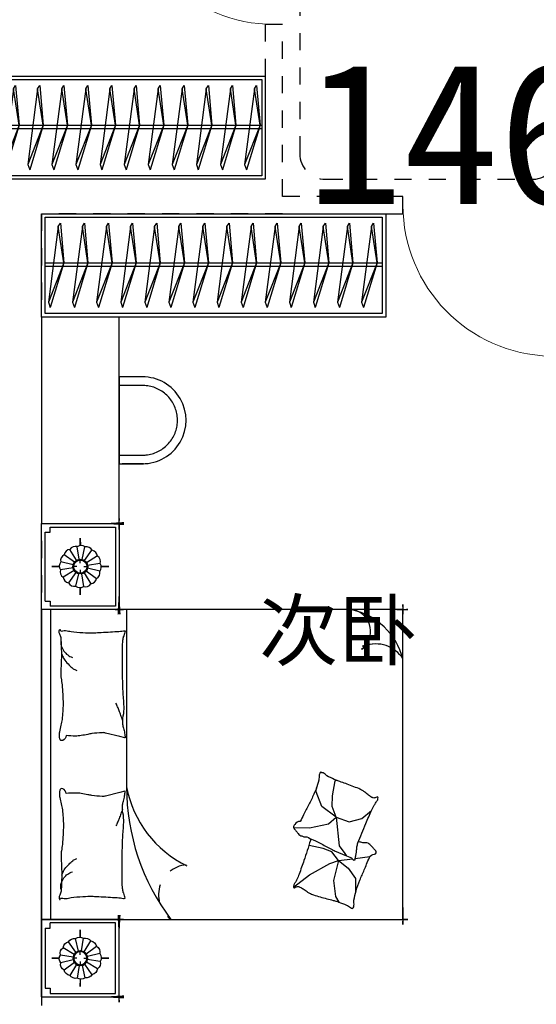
# Model space of a CAD drawing. Header units: millimetres. Extents: x 296296 to 297283, y 219875 to 220035.
# Tile 44 of 256: x 296659.45 to 296662.45, y 220011.22 to 220016.94. Entities that reach past the tile are written whole.
import ezdxf

# ---------------------------------------------------------------- set-up
doc = ezdxf.new("R2010")
doc.units = ezdxf.units.MM
for name, pattern in [('185洋房-边套（报建版）-旧规$0$DASH', [0.35, 0.25, -0.1]), ('185洋房-边套（报建版）-旧规$0$洋房户型$0$_DASH', [0.6000000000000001, 0.4, -0.2]), ('185洋房-边套（报建版）-旧规$0$洋房户型$0$CONTINOUS', [0]), ('185洋房-边套（报建版）-旧规$0$洋房户型$0$XU-140-SF-N1$0$DASH', [0.35, 0.25, -0.1])]:
    doc.linetypes.add(name, pattern=pattern)
doc.layers.add('$面积结果', color=7, linetype='Continuous')
doc.styles.add('dw', font='simhei.ttf')
doc.styles.get("Standard").update_dxf_attribs({"font": 'arial.ttf'})

# ---------------------------------------------------------------- blocks, each defined once
blk = doc.blocks.new('4uyh5uj6kj67j75rykjtuk7tsik76ykj')
at = {"color": 253}
blk.add_text('次卧', height=337.5886524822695, dxfattribs=at).set_placement((812338.5, 424869.2752409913))
blk = doc.blocks.new('185洋房-边套（报建版）-旧规$0$洋房户型$0$11A$C643C1FD2')
at = {"color": 253}
for points in [[(28.00162752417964, 342.6770962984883, -0.2633679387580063), (0.0515171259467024, 361.4657623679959, -0.494818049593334), (9.22300753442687, 380.2089987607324, -0.049224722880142), (26.89366485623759, 381.9528907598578, -0.0368308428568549), (50.53589313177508, 380.2089987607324, -0.0318926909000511), (88.513958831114, 372.0737317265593, 0.0357819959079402), (122.4282498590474, 365.0841070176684, 0.0329412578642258), (212.0899194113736, 359.1705537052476, 0.0265644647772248), (323.3170857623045, 365.0841070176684, 0.0179054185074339), (360.8313586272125, 370.4487565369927, -0.0333974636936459), (381.0393698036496, 372.7026747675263, -0.0320396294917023), (418.1219118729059, 371.9701745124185, 0.018441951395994), (482.4437609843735, 368.9494421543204, 0.0108372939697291), (547.20722402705, 369.7023622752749, 0.0146238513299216), (595.1154809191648, 372.7026747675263, 0.1112493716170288), (617.6622878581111, 380.009099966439, -0.1537083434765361), (634.5505437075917, 383.9622313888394, -0.0764444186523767), (641.9869964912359, 382.2391803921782, -0.215512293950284), (643.9398537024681, 380.2089987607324, -0.5858582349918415), (641.2773915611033, 377.1638927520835, 0.3634893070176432), (636.428366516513, 374.5792910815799, 0.1917162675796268), (636.3710470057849, 363.0441536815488, -0.1296753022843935), (638.3061893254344, 346.4303289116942, -0.0173502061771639), (635.3064320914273, 329.6262630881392, 0.0193256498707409), (632.6727208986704, 314.5282753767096, 0.0188175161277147), (626.0583722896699, 246.1461785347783, 0.0218280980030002), (625.1612337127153, 186.9199199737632, 0.0062041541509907), (626.5468691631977, 153.0692459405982, 0.0019630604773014), (632.6727208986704, 46.17539165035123, 0.0283408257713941), (636.9498540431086, 10.04676229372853, -0.1170135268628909), (636.428366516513, 1.137023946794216, -0.3660599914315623), (634.9992988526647, 0.2057491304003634, -0.0397304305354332), (621.4055880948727, 3.013640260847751, -0.0483088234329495), (607.6671159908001, 8.49546699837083, 0.0629807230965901), (596.9933037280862, 12.39658056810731, 0.0405796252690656), (573.5959727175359, 15.7771522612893, 0.0143450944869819), (506.85604535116, 18.02642949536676, 0.0054844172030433), (381.4113608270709, 17.27782013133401, 0.0071527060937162), (285.2684470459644, 14.27319686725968, 0.0087615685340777), (242.7241944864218, 11.586396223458, -0.0081531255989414), (197.0090114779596, 8.643489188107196, -0.062510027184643), (139.879690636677, 13.04411358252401, 0.078669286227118), (94.29284231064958, 15.08410701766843, 0.0478250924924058), (71.93141105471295, 10.36764307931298, -0.0344939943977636), (41.1465831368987, 3.013640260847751, -0.0235713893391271), (15.81139786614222, -8.1299222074e-06, -0.5102284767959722), (14.85667191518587, 1.137023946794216), (22.36815910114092, 31.16260241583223), (43.02460189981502, 113.7327313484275, 0.0730409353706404), (44.97563112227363, 133.3135636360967, 0.0233051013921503), (39.26876032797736, 194.4262439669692, 0.0182988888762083), (35.19884174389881, 217.2706755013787, -0.0109698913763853), (27.85368260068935, 255.2657693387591, -0.0422811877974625), (24.94686314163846, 289.579173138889, -0.0272005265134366), (27.85368260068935, 342.9727865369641)], [(501.8616993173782, 368.8804882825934, 0.0278421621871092), (478.0799251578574, 358.2673156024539, 0.0486850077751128), (465.5431597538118, 350.1835615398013, 0.0236664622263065), (437.6198862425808, 325.8245057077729, 0.0312234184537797), (418.5966097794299, 305.1453350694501, 0.0468009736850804), (413.4886008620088, 297.4792006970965, 0.023190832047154), (405.4516541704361, 280.7496055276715)], [(583.8483481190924, 374.5792910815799, 0.0881531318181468), (549.3185234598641, 371.0355364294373, 0.0881531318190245), (518.1231781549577, 355.8132692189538, 0.0775471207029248), (496.4769416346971, 334.2011149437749, 0.077547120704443), (482.4437609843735, 307.0218101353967)], [(118.3913605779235, 15.79728258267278, 0.0097294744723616), (145.6801728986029, 24.82911724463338, 0.009729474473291), (172.5969230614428, 34.91583502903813, 0.0079705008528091), (194.3418602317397, 43.95450188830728, 0.0079705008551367), (215.7876314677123, 53.68171564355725)]]:
    blk.add_lwpolyline(points, format="xyb", dxfattribs=at)
blk = doc.blocks.new('185洋房-边套（报建版）-旧规$0$洋房户型$0$11A$C5A527934')
at = {"color": 253}
for p, q in [((122.7863028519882, 492.3297854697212), (194.0422210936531, 398.7701386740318)), ((469.082148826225, 493.1734273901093), (467.2889541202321, 399.6312042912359)), ((347.0384173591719, 320.5457457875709), (364.8287260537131, 400.5479455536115)), ((194.0422210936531, 398.7701386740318), (261.6452530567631, 281.4336128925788)), ((467.2889541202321, 399.6312042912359), (490.5114477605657, 289.7861020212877)), ((592.6898554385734, 326.9167924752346), (677.8384109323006, 360.9532905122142)), ((677.8384109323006, 360.9532905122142), (699.5126560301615, 357.8590980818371)), ((329.248285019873, 268.9888375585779), (347.0384173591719, 320.5457457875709)), ((490.5114477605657, 289.7861020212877), (530.7634408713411, 243.3727071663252)), ((530.7634408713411, 243.3727071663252), (592.6898554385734, 326.9167924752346)), ((69.51041293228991, 247.6549006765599), (37.09750266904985, 229.6184736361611)), ((162.0198065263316, 260.0996760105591), (69.51041293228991, 247.6549006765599)), ((277.656460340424, 231.6545115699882), (162.0198065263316, 260.0996760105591)), ((277.656460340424, 231.6545115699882), (233.1808649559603, 174.7640555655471)), ((261.6452530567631, 281.4336128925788), (277.656460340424, 231.6545115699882)), ((277.656460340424, 231.6545115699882), (329.248285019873, 268.9888375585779)), ((277.656460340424, 231.6545115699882), (288.2512753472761, 146.9533973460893)), ((530.7634408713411, 243.3727071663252), (363.562474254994, 226.3543945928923)), ((530.7634408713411, 243.3727071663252), (502.8965543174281, 169.1111991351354)), ((530.7634408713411, 243.3727071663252), (591.1416068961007, 268.1265008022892)), ((591.1416068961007, 268.1265008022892), (653.0678451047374, 265.0323083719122)), ((653.0678451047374, 265.0323083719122), (741.3128976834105, 249.5610920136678)), ((741.3128976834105, 249.5610920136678), (744.2826452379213, 243.7632998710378)), ((233.1808649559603, 174.7640555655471), (174.4729873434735, 132.0963089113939)), ((318.6659118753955, 193.8651198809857), (307.8287011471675, 186.1295117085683)), ((363.562474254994, 226.3543945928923), (318.6659118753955, 193.8651198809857)), ((174.4729873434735, 132.0963089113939), (90.85874809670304, 132.0963089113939)), ((289.9070901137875, 133.7158508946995), (300.5571840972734, 48.57280439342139)), ((502.8965543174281, 169.1111991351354), (521.4744786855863, 94.8498182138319)), ((521.4744786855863, 94.8498182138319), (569.7114051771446, 38.53747242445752))]:
    blk.add_line(p, q, dxfattribs=at)
blk.add_lwpolyline([(405.0356356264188, 391.5003112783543, -0.0256263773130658), (394.5934741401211, 394.0405346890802, -0.0108003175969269), (278.209239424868, 431.5106167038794, -0.0045599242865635), (199.4338971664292, 459.5707737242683, -0.0112502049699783), (167.8769151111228, 471.9491266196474, -0.0693939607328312), (150.9364112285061, 481.9861399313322, 0.0797562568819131), (135.9971100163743, 490.4264496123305, 0.1063994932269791), (122.7863028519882, 492.3297854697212, 0.3286420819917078), (119.1773717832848, 489.2655320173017, 0.2995467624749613), (121.3153486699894, 483.4137400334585, -0.1899166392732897), (126.2542959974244, 475.4833428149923, -0.0335175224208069), (127.3176843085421, 466.2475801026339, -0.0756271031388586), (126.8906863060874, 462.1304654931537, -0.0534886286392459), (124.2209201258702, 455.063051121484, -0.0178378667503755), (113.3135905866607, 435.2732662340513, -0.0383935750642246), (97.84424402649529, 413.4275901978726, 0.0595290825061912), (88.45066338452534, 398.9000875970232, 0.0359425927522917), (78.95537845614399, 375.3470172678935, 0.011245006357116), (55.85925023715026, 297.6302435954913, 0.0062027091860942), (46.61283075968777, 262.009805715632, -0.010783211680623), (41.10622010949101, 241.5682398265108, -0.0194848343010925), (37.09750266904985, 229.6184736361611, -0.0050616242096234), (19.43351800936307, 184.4461909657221, -0.1013919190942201), (4.367418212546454, 161.6979340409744, 0.2237680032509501), (2.24386440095e-05, 149.6127858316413, 0.2555795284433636), (2.805489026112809, 145.4583129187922, 0.0815627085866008), (16.92475666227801, 140.8788286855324, 0.0718052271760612), (32.32184490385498, 140.7632261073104, -0.0699853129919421), (48.11559286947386, 140.7018463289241, -0.0354599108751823), (101.6783004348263, 129.0320565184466, -0.0294323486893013), (163.8247328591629, 106.7504570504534, -0.0015539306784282), (193.8273851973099, 93.84524431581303, 0.0015200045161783), (224.4987916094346, 80.64991030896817, 0.004735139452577), (256.237719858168, 67.46336765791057, -0.0038204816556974), (295.604757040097, 51.19196171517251, -0.2960011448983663), (315.3198151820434, 22.10359100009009, 0.6497743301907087), (334.6137799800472, 13.98520612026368, 0.0231899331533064), (338.6621444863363, 18.15789371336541, -0.0288000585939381), (341.960333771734, 21.48196777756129, -0.0057266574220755), (347.8876233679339, 26.68343014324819, 0.0043580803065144), (355.6948428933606, 33.49688085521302, 0.0275279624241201), (370.9950301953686, 48.67188713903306, 0.0462141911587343), (378.6929041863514, 58.96571177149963, 0.194121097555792), (381.2113511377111, 73.97301234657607, -0.1337189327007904), (382.2652226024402, 95.61669339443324, -0.0057790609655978), (388.9653815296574, 115.431317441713, -0.0088817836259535)], format="xyb", dxfattribs=at)
blk.add_lwpolyline([(770.2698468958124, 299.0561550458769, 0.1013919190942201), (787.0352203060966, 320.5827156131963, -0.2237680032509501), (792.3160632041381, 332.2975630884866, -0.2555795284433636), (789.8372789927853, 336.6548462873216, -0.0815627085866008), (776.1105519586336, 342.3030636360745, -0.0718052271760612), (760.7676185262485, 343.5984725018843, 0.0699853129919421), (745.0250362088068, 344.8702209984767, 0.0354599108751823), (692.5143547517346, 360.6111221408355, 0.0294323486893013), (632.2585668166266, 387.5905357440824, 0.0015539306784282), (603.3333250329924, 402.757409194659, -0.0015200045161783), (573.7635334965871, 418.2648087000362, -0.004735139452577), (543.1286866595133, 433.8452654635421, 0.0038204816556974), (505.1246174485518, 453.0861851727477, 0.2960011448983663), (487.6971029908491, 483.6000929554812, 0.265444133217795), (469.082148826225, 493.1734273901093, -0.0231899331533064), (464.7258680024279, 489.3233112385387, 0.0288000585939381), (461.1825995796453, 486.2618132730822, 0.0057266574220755), (454.8740680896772, 481.5299634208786, -0.0043580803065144), (446.5675822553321, 475.3349589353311, -0.0275279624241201), (430.149279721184, 461.3773126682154, -0.0462141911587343), (421.6850562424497, 451.7037915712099, -0.194121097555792), (418.0237477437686, 436.9336708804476, 0.1337189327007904), (415.3140452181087, 415.4344363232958, 0.0115049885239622), (398.5551213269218, 377.3189803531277, 0.0088817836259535), (374.8533441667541, 328.8747350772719, 0.0124257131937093), (341.4359616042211, 267.358714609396, -0.0336123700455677), (330.0450882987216, 244.0923795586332), (309.3242681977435, 193.4073047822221), (293.3396342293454, 154.3073867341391, 0.2243410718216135), (280.2644931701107, 142.336453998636, -0.7227715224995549), (280.1118582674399, 134.362428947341, -0.1035130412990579), (283.475598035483, 133.9159818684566, 0.0534647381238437), (289.9907356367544, 133.7042395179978, 0.0301092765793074), (310.7412826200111, 129.5083340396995, -0.0314364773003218), (330.6279829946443, 125.5419687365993, -0.0532399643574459), (344.2355694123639, 125.1658530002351, 0.0551795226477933), (357.3661006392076, 124.7520930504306, 0.0562710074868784), (380.1486569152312, 118.8334074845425, 0.0108003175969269), (493.3185365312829, 72.55300682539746, 0.0045599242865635), (569.7114051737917, 38.53747242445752, 0.0112502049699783), (600.2267866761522, 23.7767736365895, 0.0693939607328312), (616.3481453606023, 12.47084147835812, -0.0797562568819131), (630.5965715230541, 2.91030277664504, -0.1063994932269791), (643.622630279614, -7.6228861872e-06, -0.3286420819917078), (647.45581179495, 2.778616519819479, -0.2995467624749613), (645.7726487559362, 8.777064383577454, 0.1899166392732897), (641.4560746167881, 17.06268979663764, 0.0335175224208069), (641.103711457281, 26.35278924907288, 0.0756271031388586), (641.8450193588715, 30.42506412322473, 0.0534886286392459), (645.0486305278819, 37.26705745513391, 0.0178378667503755), (657.4407085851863, 56.16260785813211, 0.0383935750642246), (674.5389620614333, 76.75833489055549, -0.0595290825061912), (685.0184041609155, 90.52310813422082, -0.0359425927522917), (696.2910374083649, 113.2791029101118, -0.011245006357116), (725.2760093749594, 188.9969967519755, -0.0062027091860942), (737.2254412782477, 223.8039349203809, 0.010783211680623), (744.2826452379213, 243.7632998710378, 0.0194848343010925), (749.1954882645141, 255.370655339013, 0.0050616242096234)], format="xyb", close=True, dxfattribs=at)
blk = doc.blocks.new('185洋房-边套（报建版）-旧规$0$洋房户型$0$11cdx床头灯2.0')
at = {"color": 253}
for p, q in [((-6.675826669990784, 42.33230819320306), (-18.26673075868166, 115.8317782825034)), ((0, 121.9930754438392), (0, 164.8358911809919)), ((-34.65398450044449, 25.21293987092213), (-94.82196508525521, 68.98890669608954)), ((-22.36753262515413, 36.55522483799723), (-61.20316116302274, 100.0242339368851)), ((10.03221337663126, 41.66468136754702), (27.45064381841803, 114.0049844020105)), ((25.21293987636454, 34.65398449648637), (68.98890671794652, 94.82196510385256)), ((36.55522483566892, 22.36753262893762), (100.0242339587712, 61.20316118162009)), ((-121.9930754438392, 0), (-164.8358911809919, 0)), ((-41.66468137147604, 10.0322133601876), (-114.0049843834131, 27.45064379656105)), ((-19.46074865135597, 0), (-38.24746614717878, 0)), ((0, 19.46074865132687), (0, 38.24746614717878)), ((19.46074865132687, 0), (38.24746614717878, 0)), ((42.33230819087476, 6.675826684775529), (115.8317783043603, 18.26673077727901)), ((121.9930754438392, 0), (164.8358911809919, 0)), ((-42.33230818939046, -6.675826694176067), (-115.831778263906, -18.26673078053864)), ((-36.55522482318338, -22.36753264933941), (-100.0242339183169, -61.20316118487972)), ((-25.21293984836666, -34.65398451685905), (-68.9889066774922, -94.82196510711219)), ((-27.26200928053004, -114.0502396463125), (-9.963274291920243, -41.68122052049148)), ((0, -19.46074865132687), (0, -38.24746614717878)), ((18.72336690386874, -113.8760766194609), (6.952890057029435, -42.28768495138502)), ((62.58618011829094, -99.16473352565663), (22.87297582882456, -36.24110863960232)), ((34.65398451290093, -25.21293985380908), (96.00410843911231, -67.33413310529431)), ((41.66468137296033, -10.03221335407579), (114.3802456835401, -25.8424789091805)), ((0, -121.9930754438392), (0, -164.8358911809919))]:
    blk.add_line(p, q, dxfattribs=at)
for points in [[(0, 164.8358911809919), (0, 121.9930754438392)], [(-164.8358911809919, 0), (-121.9930754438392, 0)], [(164.8358911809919, 0), (122.0982539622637, -1.711093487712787)], [(0, -164.8358911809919), (0, -121.9930754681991)]]:
    blk.add_lwpolyline(points, dxfattribs=at)
for radius in [42.85546614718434, 38.24746614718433]:
    blk.add_circle((0, 0), radius, dxfattribs=at)
for centre, start, end in [((-28.32740078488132, 77.05201628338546), 75.48094052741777, 145.0444984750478), ((3.315424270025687, 82.02720775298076), 52.98094052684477, 122.5444984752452), ((34.45350603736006, 74.51450042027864), 30.48094052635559, 100.0444984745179), ((-74.51450040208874, 34.45350601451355), 120.4809405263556, 190.0444984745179), ((-55.65763585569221, 60.34635381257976), 97.98094052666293, 167.5444984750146), ((60.34635383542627, 55.6576358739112), 7.980940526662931, 77.54449847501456), ((77.05201630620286, 28.32740080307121), 345.4809405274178, 55.04449847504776), ((-82.02720773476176, 3.315424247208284), 142.9809405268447, 212.5444984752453), ((82.02720777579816, -3.315424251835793), 322.9809405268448, 32.54449847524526), ((-77.05201626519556, -28.32740080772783), 165.4809405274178, 235.0444984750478), ((74.51450044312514, -34.45350601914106), 300.4809405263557, 10.04449847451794), ((-60.34635379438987, -55.65763587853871), 187.9809405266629, 257.5444984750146), ((-34.45350599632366, -74.51450042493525), 210.4809405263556, 280.044498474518), ((-3.31542422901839, -82.02720775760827), 232.9809405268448, 302.5444984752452), ((28.32740082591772, -77.05201628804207), 255.4809405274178, 325.0444984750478), ((55.65763589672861, -60.34635381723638), 277.9809405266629, 347.5444984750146)]:
    blk.add_arc(centre, 40.1031497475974, start, end, dxfattribs=at)
blk = doc.blocks.new('*U1084')
at = {"color": 253}
for p, q in [((-900, 0), (-1350, 0)), ((-1350, 0), (-1350, -450)), ((-1350, 0), (1400, 0)), ((900, 0), (-900, 0)), ((-900, 0), (-900, -2100)), ((-900, -450), (-900, 0)), ((900, -2100), (900, 0)), ((900, -450), (900, 0)), ((900, 0), (1400, 0)), ((1400, 0), (1400, -450)), ((-1330, -50), (-1330, -430)), ((-920, -430), (-920, -50)), ((900, -52.37141133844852), (-900, -52.37141133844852)), ((920, -430), (920, -50)), ((1380, -50), (1380, -430)), ((-1350, -450), (-900, -450)), ((-1330, -430), (-920, -430)), ((1400, -450), (900, -450)), ((1380, -430), (920, -430)), ((-900, -2100), (900, -2100))]:
    blk.add_line(p, q, dxfattribs=at)
at = {"color": 253, "linetype": '185洋房-边套（报建版）-旧规$0$洋房户型$0$CONTINOUS', "ltscale": 2.5}
blk.add_line((900, -494.0539780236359), (-129.6384496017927, -493.6936342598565), dxfattribs=at)
at = {"color": 253}
for points in [[(-1300, -20), (-1300, -50), (-1330, -50)], [(-950, -20), (-1300, -20)], [(-950, -20), (-950, -50), (-920, -50)], [(950, -20), (950, -50), (920, -50)], [(950, -20), (1350, -20)], [(1350, -20), (1350, -50), (1380, -50)]]:
    blk.add_lwpolyline(points, dxfattribs=at)
for points in [[(-1350, -332.5829230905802, 0, 18, 0), (-1350, -478.5486145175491, 10, 10, 0)], [(1400, -332.5829230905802, 0, 18, 0), (1400, -478.5486145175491, 10, 10, 0)], [(-900, -349.7433749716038, 0, 10, 0), (-900, -477.732901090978, 10, 10, 0)], [(900, -349.7433749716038, 0, 10, 0), (900, -477.732901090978, 10, 10, 0)], [(-1380.642982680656, -450, 10, 0, 0), (-1202.928873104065, -450, 10, 10, 0)], [(-873.3039343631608, -450, 18, 0, 0), (-1032.485541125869, -450, 10, 10, 0)], [(873.3039343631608, -450, 18, 0, 0), (1032.485541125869, -450, 10, 10, 0)], [(1430.642982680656, -450, 10, 0, 0), (1252.928873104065, -450, 10, 10, 0)], [(668.4798599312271, -1858.974266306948, 10, 0, 0.3742418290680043), (834.35406832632, -1895.367973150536, 10, 10, -2.215859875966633)], [(686.134763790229, -1863.698682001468, 10, 0, -0.1770186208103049), (693.2691898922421, -1995.667389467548, 10, 10, 2.215859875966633)], [(-900, -2005.373558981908, 0, 10, 0), (-900, -2130, 10, 10, 0)], [(900, -1958.516598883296, 0, 10, 0), (900, -2130, 10, 10, 0)], [(-658.2516379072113, -2100, 0, 10, 0), (-930, -2100, 10, 10, 0)], [(775.3735589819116, -2100, 0, 10, 0), (930, -2100, 10, 10, 0)]]:
    blk.add_lwpolyline(points, format="xyseb", dxfattribs=at)
at = {"color": 253, "linetype": '185洋房-边套（报建版）-旧规$0$洋房户型$0$CONTINOUS', "ltscale": 2.5}
for centre, radius, start, end in [((-128.8583196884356, -1775.735626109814), 1282.042229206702, 90.03486480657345, 126.977026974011), ((-10.6178487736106, -1124.520932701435), 641.9571511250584, 100.6846126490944, 154.0789214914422), ((515.9483600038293, -1720.672995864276), 391.6461517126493, 284.3565564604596, 348.6982700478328), ((773.9434106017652, -1781.829325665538), 129.6719098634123, 228.5450077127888, 346.4386693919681), ((519.1637179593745, -1944.946974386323), 181.3429785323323, 301.1833281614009, 22.206194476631)]:
    blk.add_arc(centre, radius, start, end, dxfattribs=at)
at = {"color": 253, "linetype": '185洋房-边套（报建版）-旧规$0$洋房户型$0$XU-140-SF-N1$0$DASH', "ltscale": 2.5}
blk.add_arc((-757.918790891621, -855.2302890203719), 175.8930122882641, 5.188406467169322, 143.8786841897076, dxfattribs=at)
at = {"color": 253, "xscale": -1}
for name, p in [('185洋房-边套（报建版）-旧规$0$洋房户型$0$11cdx床头灯2.0', (-1125, -225)), ('185洋房-边套（报建版）-旧规$0$洋房户型$0$11A$C643C1FD2', (-140.3062636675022, -485.6770544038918))]:
    blk.add_blockref(name, p, dxfattribs=at)
at = {"color": 253}
for name, p in [('185洋房-边套（报建版）-旧规$0$洋房户型$0$11A$C643C1FD2', (140.3062636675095, -485.6770544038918)), ('185洋房-边套（报建版）-旧规$0$洋房户型$0$11cdx床头灯2.0', (1150, -225)), ('185洋房-边套（报建版）-旧规$0$洋房户型$0$11A$C5A527934', (-835.6395401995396, -1956.163217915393))]:
    blk.add_blockref(name, p, dxfattribs=at)
blk = doc.blocks.new('185洋房-边套（报建版）-旧规$0$洋房户型$0$11A$C17570B11')
at = {"color": 253}
for p, q in [((0, 0), (-211.0270006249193, -32.54784116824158)), ((0, 0), (228.5429438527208, -89.85827781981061)), ((-211.0270006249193, -32.54784116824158), (-229.8062428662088, -20.4895358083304)), ((-211.0270006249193, -32.54784116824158), (228.5429438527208, -89.85827781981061)), ((228.5429438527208, -89.85827781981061), (259.1465271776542, -78.90659712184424))]:
    blk.add_line(p, q, dxfattribs=at)
blk.add_lwpolyline([(-229.8062428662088, -20.4895358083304), (0, 0), (259.1465271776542, -78.90659712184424)], dxfattribs=at)
blk = doc.blocks.new('*U1090')
at = {"color": 253}
for points in [[(49.99999854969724, 0), (2050.00000144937, 0), (2050.00000144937, -599.9999999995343), (49.99999854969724, -599.9999999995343)], [(69.99999854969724, -20), (2030.00000144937, -20), (2030.00000144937, -579.9999999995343), (69.99999854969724, -579.9999999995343)]]:
    blk.add_lwpolyline(points, close=True, dxfattribs=at)
for points in [[(69.99999854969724, -285.2554255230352), (2030.00000144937, -285.2554255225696)], [(69.99999854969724, -305.2554255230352), (2030.00000144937, -305.2554255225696)]]:
    blk.add_lwpolyline(points, dxfattribs=at)
at = {"color": 253, "rotation": 270}
for p in [(179.5653612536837, -285.148174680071), (319.5653612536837, -285.148174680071), (459.5653612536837, -285.148174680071), (599.5653612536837, -285.148174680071), (739.5653612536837, -285.148174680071), (879.5653612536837, -285.148174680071), (1019.565361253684, -285.148174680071), (1159.565361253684, -285.148174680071), (1299.565361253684, -285.148174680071), (1439.565361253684, -285.148174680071), (1579.565361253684, -285.148174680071), (1719.565361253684, -285.148174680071), (1859.565361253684, -285.148174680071), (1999.565361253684, -285.148174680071)]:
    blk.add_blockref('185洋房-边套（报建版）-旧规$0$洋房户型$0$11A$C17570B11', p, dxfattribs=at)
blk = doc.blocks.new('185洋房-边套（报建版）-旧规$0$洋房户型$0$0627004614060755559669DADA558Desk_7_ICDA')
at = {"color": 253, "linetype": 'ByBlock'}
for p, q in [((135.5067688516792, 454.3815198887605), (-1.33659341e-08, 454.3815198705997)), ((4.08836058e-08, 50.00073370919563), (135.8617244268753, 49.99874006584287))]:
    blk.add_line(p, q, dxfattribs=at)
at = {"color": 253}
blk.add_lwpolyline([(135.5067688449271, 504.3815198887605), (-2.01180228e-08, 504.3815198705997), (4.76356945e-08, 0), (141.585731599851, 1.67638063e-08), (18.23688822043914, 2.0954758e-09)], dxfattribs=at)
blk.add_ellipse((137.2971440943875, 252.1907599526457), major_axis=(9.543512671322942, 252.0164800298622), ratio=0.9999999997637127, start_param=3.172344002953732, end_param=6.328134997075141, dxfattribs=at)
at = {"color": 253, "linetype": 'ByBlock'}
blk.add_open_spline([(135.8617244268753, 49.99874006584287), (142.8966715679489, 49.94879694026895), (149.9342136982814, 50.2663414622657), (168.7145371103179, 52.09909560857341), (180.3916395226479, 54.28524919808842), (203.1847677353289, 60.66387470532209), (214.300432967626, 64.85624571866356), (235.6288372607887, 75.11844467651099), (245.8412389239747, 81.18811028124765), (265.0490330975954, 95.0183018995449), (274.0441217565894, 102.7786091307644), (290.5406321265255, 119.7514905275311), (298.041792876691, 128.9637961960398), (311.3197225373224, 148.5574212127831), (317.0962814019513, 158.9384306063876), (326.7473105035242, 180.5502605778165), (330.6216280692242, 191.7807392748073), (336.348970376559, 214.7461721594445), (338.2019045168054, 226.4807630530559), (339.8294341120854, 250.0935711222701), (339.6040038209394, 261.9714147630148), (337.0816712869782, 285.5054623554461), (334.7848089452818, 297.1612940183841), (328.1901804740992, 319.8928674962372), (323.8925186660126, 330.9682497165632), (313.4283907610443, 352.1983129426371), (307.2620901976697, 362.3526581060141), (293.250253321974, 381.4283490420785), (285.4049386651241, 390.349393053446), (268.2762816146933, 406.6841004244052), (258.993210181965, 414.0975053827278), (239.2744694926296, 427.1889080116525), (228.839112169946, 432.8666985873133), (207.1366740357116, 442.3122126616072), (195.8699365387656, 446.0797867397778), (172.8511893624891, 451.58894597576), (161.0995438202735, 453.3304439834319), (144.8167351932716, 454.2975966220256), (140.338702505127, 454.4145632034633), (135.861724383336, 454.382779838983)], degree=3, knots=[3.172344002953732, 3.172344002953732, 3.172344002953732, 3.172344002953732, 3.276724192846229, 3.276724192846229, 3.452311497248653, 3.452311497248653, 3.627898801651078, 3.627898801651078, 3.803486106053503, 3.803486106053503, 3.979073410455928, 3.979073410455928, 4.154660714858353, 4.154660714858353, 4.330248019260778, 4.330248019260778, 4.505835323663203, 4.505835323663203, 4.681422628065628, 4.681422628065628, 4.857009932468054, 4.857009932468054, 5.032597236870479, 5.032597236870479, 5.208184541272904, 5.208184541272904, 5.383771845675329, 5.383771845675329, 5.559359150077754, 5.559359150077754, 5.73494645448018, 5.73494645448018, 5.910533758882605, 5.910533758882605, 6.08612106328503, 6.08612106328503, 6.261708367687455, 6.261708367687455, 6.328134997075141, 6.328134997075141, 6.328134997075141, 6.328134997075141], dxfattribs=at)
blk = doc.blocks.new('*U1135')
at = {"color": 253}
blk.add_lwpolyline([(1249.999999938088, -599.9999967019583), (1250.000000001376, 599.9999966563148), (800.000000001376, 599.9999966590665), (799.999999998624, -599.9999966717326), (1249.999999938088, -599.9999967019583)], dxfattribs=at)
blk.add_blockref('185洋房-边套（报建版）-旧规$0$洋房户型$0$0627004614060755559669DADA558Desk_7_ICDA', (1249.999999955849, -252.1907599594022), dxfattribs=at)
blk = doc.blocks.new('*U1118')
at = {"color": 253}
for points in [[(1399.999998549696, 0), (4500.000001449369, 0), (4500.000001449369, -599.9999999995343), (1399.999998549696, -599.9999999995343)], [(1419.999998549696, -20), (4480.000001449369, -20), (4480.000001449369, -579.9999999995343), (1419.999998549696, -579.9999999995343)]]:
    blk.add_lwpolyline(points, close=True, dxfattribs=at)
for points in [[(1419.999998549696, -285.2554255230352), (4480.000001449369, -285.2554255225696)], [(1419.999998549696, -305.2554255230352), (4480.000001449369, -305.2554255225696)]]:
    blk.add_lwpolyline(points, dxfattribs=at)
at = {"color": 253, "rotation": 270}
for p in [(1529.565361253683, -285.148174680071), (1669.565361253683, -285.148174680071), (1809.565361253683, -285.148174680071), (1949.565361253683, -285.148174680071), (2089.565361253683, -285.148174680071), (2229.565361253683, -285.148174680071), (2369.565361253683, -285.148174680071), (2509.565361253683, -285.148174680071), (2649.565361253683, -285.148174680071), (2789.565361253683, -285.148174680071), (2929.565361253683, -285.148174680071), (3069.565361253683, -285.148174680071), (3209.565361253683, -285.148174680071), (3349.565361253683, -285.148174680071), (3489.565361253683, -285.148174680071), (3629.565361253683, -285.148174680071), (3769.565361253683, -285.148174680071), (3909.565361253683, -285.148174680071), (4049.565361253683, -285.148174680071), (4189.565361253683, -285.148174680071), (4329.565361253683, -285.148174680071), (4469.565361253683, -285.148174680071)]:
    blk.add_blockref('185洋房-边套（报建版）-旧规$0$洋房户型$0$11A$C17570B11', p, dxfattribs=at)
blk = doc.blocks.new('185洋房-边套（报建版）-旧规$0$洋房户型$0$$DorLib2D$00000001')
at = {"color": 253}
for p, q in [((0.45, 0.9750000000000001), (0.5000000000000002, 0.9750000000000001)), ((0.45, 0), (0.45, 0.9750000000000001)), ((0.5, 0), (0.5, 0.9750000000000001)), ((0.5, 0), (0.45, 0))]:
    blk.add_line(p, q, dxfattribs=at)
at = {"color": 253, "lineweight": 13}
blk.add_arc((0.475, 0), 0.975, 91.4692835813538, 180, dxfattribs=at)
blk = doc.blocks.new('185洋房-边套（报建版）-旧规')
at = {"color": 253, "linetype": '185洋房-边套（报建版）-旧规$0$DASH'}
for p, q in [((5300.000074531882, 7000.000000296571), (5200.000074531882, 7000.000000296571)), ((5200.000074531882, 7000.000000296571), (5200.000074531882, 6100.000000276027)), ((5300.000074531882, 5999.999979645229), (5300.000074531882, 7000.000000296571)), ((5200.000074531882, 6100.000000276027), (3699.999999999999, 6100.000000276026)), ((5999.999999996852, 5999.999979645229), (5300.000074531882, 5999.999979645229)), ((5999.999999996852, 5899.999979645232), (5999.999999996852, 5999.999979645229)), ((3900, 5900.000000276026), (3900, 4400.000000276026)), ((5300.000074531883, 5900.000000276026), (3900, 5900.000000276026)), ((5299.999999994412, 5899.999979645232), (5999.999999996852, 5899.999979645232)), ((3900, 4400.000000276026), (3900, 1200.000000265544))]:
    blk.add_line(p, q, dxfattribs=at)
at = {"color": 253, "linetype": '185洋房-边套（报建版）-旧规$0$洋房户型$0$_DASH', "ltscale": 0.5}
blk.add_lwpolyline([(6900.000120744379, 6249.999991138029), (6900.000120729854, 8349.99999644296, 0.4142135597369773), (6750.000122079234, 8499.9999964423), (5550.000076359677, 8500.000004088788, 0.4142135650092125), (5400.000075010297, 8350.000004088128), (5400.000075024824, 6249.999998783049, 0.4142135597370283), (5550.00007367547, 6099.999998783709), (6750.000119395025, 6099.999991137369, 0.4142135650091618)], format="xyb", close=True, dxfattribs=at)
at = {"color": 253, "xscale": -900, "yscale": -900, "zscale": 100, "rotation": 270}
blk.add_blockref('185洋房-边套（报建版）-旧规$0$洋房户型$0$$DorLib2D$00000001', (5250.000074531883, 7450.000000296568), dxfattribs=at)
at = {"color": 253}
for name, p in [('*U1118', (700.0000730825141, 6700.000000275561)), ('*U1090', (3850.000001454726, 5900.000000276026))]:
    blk.add_blockref(name, p, dxfattribs=at)
at = {"color": 253, "xscale": 900, "yscale": -900, "zscale": 100}
blk.add_blockref('185洋房-边套（报建版）-旧规$0$洋房户型$0$$DorLib2D$00000001', (6449.999999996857, 5949.999979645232), dxfattribs=at)
at = {"color": 253, "extrusion": (0, 0, -1), "xscale": -1, "zscale": -1, "rotation": 359.9998733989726}
blk.add_blockref('*U1135', (-3100.00132576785, 4699.99823593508), dxfattribs=at)
at = {"color": 253, "rotation": 90}
blk.add_blockref('*U1084', (3900.000000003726, 2700.000000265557), dxfattribs=at)

msp = doc.modelspace()

# ---------------------------------------------------------------- block references
at = {"xscale": 0.001, "yscale": 0.001, "zscale": 0.001}
msp.add_blockref('4uyh5uj6kj67j75rykjtuk7tsik76ykj', (295848.5037488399, 219588.3577637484), dxfattribs=at)

# ---------------------------------------------------------------- next in the draw order: block references
msp.add_blockref('185洋房-边套（报建版）-旧规', (296655.6786040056, 220009.9162014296), dxfattribs=at)

# ---------------------------------------------------------------- next in the draw order: texts
at = {"layer": '$面积结果', "color": 1, "style": 'dw'}
msp.add_text('146.27', height=0.820663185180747, dxfattribs=at).set_placement((296661.1203934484, 220015.87334286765))

doc.saveas('drawing.dxf')
